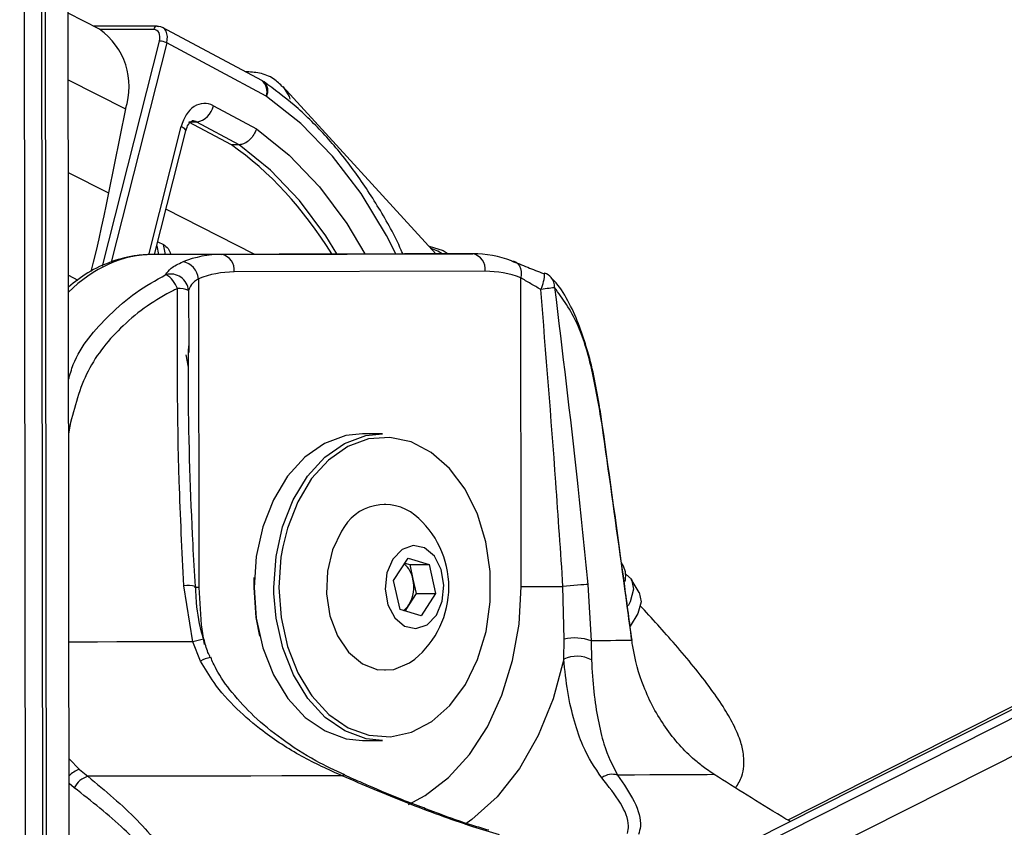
# Paper-space layout 'Wall Base Bracket' of a CAD drawing. Header units: millimetres. Extents: x 61326 to 443956, y 32752 to 406945.
# Tile 19 of 73: x 167903 to 170711, y 144928 to 147232. Entities that reach past the tile are written whole.
import ezdxf

# ---------------------------------------------------------------- set-up
doc = ezdxf.new("R2010")
doc.units = ezdxf.units.MM
doc.layers.add('COMPONENT_GEOMETRY', color=7, linetype='Continuous')
doc.styles.add('SLDTEXTSTYLE1', font='TXT', dxfattribs={"width": 0.75})
doc.dimstyles.new('SLDDIMSTYLE0', dxfattribs={"dimtxt": 2500, "dimasz": 165.1, "dimexe": 0, "dimexo": 0.0625, "dimgap": 625, "dimtad": 0, "dimtih": 1, "dimtoh": 1, "dimdec": 0, "dimlfac": 0.02, "dimrnd": 1e-09, "dimzin": 12, "dimdsep": 46, "dimtxsty": 'SLDTEXTSTYLE1', "dimsah": 1, "dimcen": 0.09, "dimadec": 0, "dimazin": 3, "dimtfac": 1, "dimtdec": 0, "dimtofl": 0, "dimtmove": 0, "dimatfit": 3, "dimfxl": 1, "dimfrac": 2, "dimtolj": 1, "dimtzin": 12, "dimarcsym": 0})

# ---------------------------------------------------------------- blocks, each defined once
blk = doc.blocks.new('_D_25')
at = {"layer": 'COMPONENT_GEOMETRY', "color": 7, "ltscale": 50}
for p, q in [((239589.9, 150850.6), (255467.8, 150850.6)), ((255309, 150850.6), (255309, 97466.8)), ((255309, 40114.2), (255309, 93498)), ((96763.2, 40114.2), (255467.8, 40114.2))]:
    blk.add_line(p, q, dxfattribs=at)
for points in [[(255309, 150850.6), (255283.6, 150685.5), (255334.4, 150685.5)], [(255309, 40114.2), (255334.4, 40279.3), (255283.6, 40279.3)]]:
    blk.add_solid(points, dxfattribs=at)
at = {"layer": 'COMPONENT_GEOMETRY', "color": 7, "ltscale": 50, "insert": (251614.6, 96720.7), "char_height": 2500, "attachment_point": 1, "style": 'SLDTEXTSTYLE1'}
blk.add_mtext('2215', dxfattribs=at)

psp = doc.layouts.new('Wall Base Bracket')

# ---------------------------------------------------------------- linework, layer by layer
at = {"color": 8, "linetype": 'Continuous', "lineweight": 25, "ltscale": 50}
for p, q in [((169897.66, 144709.67), (183099.21, 151363.36)), ((169913.75, 144825.76), (182888.81, 151365.29)), ((168045.07, 143831.22), (168035.22, 151134.64)), ((167980.94, 143711.32), (167971.36, 150819.18)), ((168284.89, 147203.64), (168131.77, 147203.64)), ((168138.31, 146528.73), (168301.28, 147170.69)), ((168321.86, 147165.62), (168163.15, 146540.39)), ((168040.71, 147060.33), (168204.39, 146977.23)), ((168270.52, 146561.26), (168363.31, 146926.77)), ((168041.07, 146795.78), (168156.11, 146737.38)), ((168571.55, 146562.95), (168319.65, 146690.84)), ((168318.07, 146562.27), (168312.35, 146590.01)), ((168293.28, 146586.99), (168298.39, 146562.21)), ((168041.46, 146502.62), (168068.66, 146488.82)), ((168384.18, 146459.35), (168385.3, 146301.8)), ((168384.36, 146240.63), (168377.2, 146275.39)), ((168042.04, 146072.91), (168045.31, 146072.4)), ((168045.31, 146072.4), (168042.1, 146049.6)), ((168627.86, 145594.34), (168627.57, 145612.3)), ((168043.33, 145123.06), (168072.81, 145092.71)), ((168058.13, 145040.58), (168043.42, 145052.3))]:
    psp.add_line(p, q, dxfattribs=at)
at = {"color": 7, "linetype": 'Continuous', "lineweight": 25, "ltscale": 50}
for p, q in [((182840.56, 151365.73), (169995.16, 144891.55)), ((182760.13, 151366.47), (170093.34, 144948.21)), ((168043.94, 144667.05), (168035.22, 151134.64)), ((167968.94, 144667.28), (167960.69, 150789.88)), ((167969.71, 144095.48), (167960.69, 150789.87)), ((167910.79, 150715.8), (167919.08, 144566.65)), ((168130.33, 147204.38), (168040.46, 147250.01)), ((168294.88, 147213.57), (168112.24, 147213.57)), ((168593.5, 147057.88), (168309.75, 147209.9)), ((168605.25, 147013.8), (168321.86, 147165.62)), ((168599.7, 147054.09), (168593.5, 147057.88)), ((169089.75, 146564.1), (168653.5, 147040.85)), ((168454.9, 146986.49), (168577.67, 146920.72)), ((168204.39, 146977.23), (168156.11, 146737.38)), ((168407.63, 146939.74), (168385.3, 146939.02)), ((168506.27, 146874.29), (168385.3, 146939.02)), ((168528.85, 146874.8), (168407.63, 146939.74)), ((168286.99, 146562.18), (168376.41, 146914.47)), ((168528.85, 146874.8), (168506.27, 146874.29)), ((168296.14, 146598.24), (168312.35, 146590.01)), ((168999.85, 146564.1), (168283.94, 146562.17)), ((168478.71, 146562.17), (168283.94, 146562.17)), ((168333.76, 146562.31), (168333.56, 146563.25)), ((168478.71, 146562.17), (169194.61, 146564.1)), ((169194.61, 146564.1), (168999.85, 146564.1)), ((169230.03, 146514.1), (168514.13, 146512.17)), ((168412.49, 146492.78), (168413.67, 145611.9)), ((169332.91, 145614.37), (169331.73, 146495.25)), ((168385.3, 146301.8), (168385.43, 146282.62)), ((168936.93, 146050.64), (168880.36, 146050.64)), ((168945.06, 145850.64), (168944, 145850.64)), ((168969.03, 145631.6), (169010.24, 145695.64)), ((169010.24, 145695.64), (169070.07, 145677.18)), ((169001.11, 145681.45), (169014.92, 145677.18)), ((169014.92, 145677.18), (169070.07, 145677.18)), ((169014.92, 145677.18), (169024.22, 145635.93)), ((169070.07, 145677.18), (169088.68, 145594.68)), ((169624.77, 145672.64), (169619.05, 145682.2)), ((168571, 145612.33), (168571.63, 145640.82)), ((169024.22, 145635.93), (169033.53, 145594.68)), ((169669.32, 145598.04), (169647.04, 145635.34)), ((168396.83, 145456.88), (168370.84, 145617.06)), ((168987.63, 145549.09), (168969.03, 145631.6)), ((169455.36, 145464.29), (169452.15, 145614.55)), ((169522.89, 145620.16), (169532.09, 145459.93)), ((169033.53, 145594.68), (169012.92, 145562.65)), ((169033.53, 145594.68), (169088.68, 145594.68)), ((169088.68, 145594.68), (169047.46, 145530.63)), ((169012.92, 145562.65), (169001.45, 145544.83)), ((169047.46, 145530.63), (168987.63, 145549.09)), ((168418.7, 145402.17), (168396.83, 145456.88)), ((169454.08, 145407.87), (169455.36, 145464.29)), ((169532.09, 145459.93), (169533.33, 145405.17)), ((168944, 145375.64), (168945.06, 145375.64)), ((168880.36, 145175.64), (168936.93, 145175.64)), ((168072.81, 145092.71), (168097.27, 145073.29)), ((169883.76, 145078.1), (169855.62, 145097.51))]:
    psp.add_line(p, q, dxfattribs=at)
at = {"color": 7, "linetype": 'Continuous', "lineweight": 25, "ltscale": 50, "flags": 128}
for points in [[(168294.88, 147213.57), (168296.6, 147213.37), (168298.63, 147212.6)], [(168156.11, 146737.38), (168149.4, 146704.6), (168142.47, 146671.8), (168135.32, 146638.98), (168127.96, 146606.15), (168120.38, 146573.32), (168112.58, 146540.47), (168105.92, 146513.14)], [(169070.29, 146585.37), (169110.48, 146572.91), (169124.87, 146564.1)], [(169305.54, 146543.53), (169312.27, 146542.6), (169318.38, 146539.86), (169323.64, 146535.4), (169327.86, 146529.39), (169330.87, 146522.07), (169332.54, 146513.72), (169332.83, 146504.67), (169331.73, 146495.25)], [(169397, 146507.38), (169399.12, 146508.93), (169399.65, 146508.89)], [(169428.31, 146467.62), (169425.53, 146467.16), (169421.98, 146466.61), (169417.73, 146465.97), (169412.84, 146465.27), (169407.41, 146464.52), (169401.53, 146463.72), (169395.29, 146462.89), (169388.82, 146462.05)], [(169563.51, 146076.48), (169564.22, 146077.41), (169564.29, 146077.94)], [(168880.36, 146050.64), (168832.93, 146045.47), (168772.37, 146023.11), (168716.22, 145983.98), (168666.8, 145929.66), (168626.11, 145862.38), (168595.84, 145784.9), (168577.21, 145700.39), (168571, 145612.3)], [(168627.57, 145612.3), (168633.78, 145700.39), (168652.41, 145784.9), (168682.68, 145862.38), (168723.37, 145929.66), (168772.79, 145983.98), (168828.94, 146023.11), (168889.5, 146045.47), (168936.93, 146050.64)], [(168731.91, 145308.53), (168736.15, 145302.73), (168784.59, 145249.91), (168839.55, 145211.97), (168898.79, 145190.44), (168959.89, 145186.23), (169020.33, 145199.49), (169077.65, 145229.68), (169129.49, 145275.58), (169173.74, 145335.29), (169208.59, 145406.38), (169232.59, 145485.93), (169244.79, 145570.7), (169244.68, 145657.2), (169232.26, 145741.89), (169208.02, 145821.31), (169172.99, 145892.21), (169128.58, 145951.69), (169076.61, 145997.31), (169019.21, 146027.19), (168958.74, 146040.13), (168897.66, 146035.58), (168838.48, 146013.74), (168783.61, 145975.5), (168735.32, 145922.42), (168695.57, 145856.69), (168665.98, 145780.98), (168652.76, 145727.68)], [(168820.86, 145773), (168794.97, 145719.68), (168780.21, 145658.47), (168777.68, 145593.88), (168787.56, 145530.73), (168809.12, 145473.69), (168840.76, 145426.99), (168880.14, 145394.1), (168924.33, 145377.45), (168970.07, 145378.28), (169013.94, 145396.53), (169029.39, 145407.75)], [(168966.75, 145693.07), (168949.85, 145653.38), (168944.98, 145607.56), (168952.87, 145562.59), (168972.33, 145525.31), (169000.4, 145501.41), (169032.8, 145494.52), (169064.6, 145505.68), (169090.95, 145533.21), (169107.85, 145572.9), (169112.73, 145618.72), (169104.83, 145663.69), (169085.37, 145700.96), (169057.31, 145724.86), (169024.91, 145731.76), (168993.11, 145720.59), (168966.75, 145693.07)], [(169631.09, 145649.76), (169647.09, 145635.26), (169652.95, 145607.15), (169643.35, 145571.14), (169637.73, 145559.77)], [(168587.61, 145473.38), (168577.31, 145526.29), (168571, 145612.33)], [(168571, 145612.3), (168577.46, 145524.25), (168596.3, 145439.84), (168626.79, 145362.53), (168667.65, 145295.47), (168717.22, 145241.41), (168773.47, 145202.58), (168834.1, 145180.56), (168880.36, 145175.64)], [(169332.91, 145614.37), (169345.2, 145614.4), (169359.01, 145614.43), (169373.99, 145614.46), (169389.74, 145614.49), (169405.84, 145614.51), (169421.89, 145614.53), (169437.46, 145614.55), (169452.15, 145614.55)], [(169522.89, 145620.16), (169518.04, 145620.18), (169511.29, 145619.95), (169502.94, 145619.48), (169493.38, 145618.79), (169483.04, 145617.9), (169472.4, 145616.87), (169461.95, 145615.74), (169452.15, 145614.55)], [(168936.93, 145175.64), (168890.67, 145180.56), (168830.04, 145202.58), (168773.78, 145241.41), (168724.22, 145295.47), (168683.35, 145362.53), (168652.87, 145439.84), (168634.03, 145524.25), (168627.86, 145594.34)], [(169669.32, 145598.04), (169669.36, 145597.96), (169674.89, 145571.45), (169665.82, 145537.47), (169643.91, 145501.33)], [(169648.61, 145460.68), (169639.58, 145460.59), (169628.95, 145460.5), (169616.72, 145460.41), (169602.91, 145460.32), (169587.53, 145460.22), (169570.59, 145460.13), (169552.11, 145460.03), (169532.09, 145459.93)], [(169648.61, 145460.68), (169649, 145461.56), (169648.99, 145461.78)], [(168821.89, 145074.64), (168737.12, 145074.46), (168650.36, 145074.28), (168561.77, 145074.11), (168471.52, 145073.94), (168379.77, 145073.77), (168286.7, 145073.61), (168192.48, 145073.45), (168097.27, 145073.29)], [(169883.76, 145078.1), (169863.19, 145077.94), (169838.53, 145077.78), (169809.82, 145077.62), (169777.13, 145077.45), (169740.5, 145077.28), (169700.02, 145077.11), (169655.75, 145076.93), (169607.78, 145076.75)]]:
    psp.add_lwpolyline(points, dxfattribs=at)
at = {"color": 8, "linetype": 'Continuous', "lineweight": 25, "ltscale": 50, "flags": 128}
for points in [[(168654, 147040.3), (168670.74, 147012.42), (168673.31, 147004.57)], [(168975.56, 146564.03), (168949.04, 146615.88), (168876.42, 146735.77), (168794.38, 146842.85), (168704.07, 146935.65), (168606.72, 147012.9)], [(168376.41, 146914.47), (168376.5, 146914.93), (168375.78, 146917.48), (168373.27, 146920.38), (168369.06, 146923.51), (168363.31, 146926.77)], [(168577.67, 146920.72), (168671.06, 146845.73), (168757.32, 146755.27), (168835.18, 146650.67), (168887.41, 146563.79)], [(168807.51, 146563.58), (168775.42, 146615.31), (168700.88, 146715.75), (168618.28, 146802.67), (168528.85, 146874.8)], [(169107.88, 146564.1), (169095.25, 146571.7), (169075.71, 146579.45)], [(168652.76, 145727.68), (168647.78, 145698.39), (168641.71, 145612.33)], [(168413.67, 145611.9), (168403.22, 145611.87), (168400.83, 145611.86)], [(168413.67, 145611.9), (168420.08, 145504.93), (168428.56, 145449)], [(168641.71, 145612.33), (168648.02, 145526.29), (168666.44, 145443.8), (168696.22, 145368.25), (168731.91, 145308.53)], [(169011.31, 144993.14), (169058.72, 145018.38), (169125.41, 145069.65), (169185.22, 145135.75), (169236.53, 145214.88), (169277.93, 145304.86), (169308.28, 145403.25), (169326.79, 145507.37), (169332.91, 145614.37)], [(168396.83, 145456.88), (168343.41, 145456.78), (168289.44, 145456.68), (168234.97, 145456.59), (168180.03, 145456.49), (168124.69, 145456.4), (168068.96, 145456.31), (168042.87, 145456.27)], [(169454.08, 145407.87), (169424.12, 145294.58), (169381.66, 145189.57), (169327.82, 145095.58), (169263.99, 145015.05), (169191.85, 144950.08), (169172.27, 144936.17)]]:
    psp.add_lwpolyline(points, dxfattribs=at)
at = {"color": 8, "linetype": 'Continuous', "lineweight": 25, "ltscale": 2500}
for centre, radius, start, end in [((168295.92, 147202.53), 11.09, 95.39592, 174.26656), ((168570.23, 147028.07), 37.82, 337.83816, 52.01204), ((168575.29, 147028.75), 35.2, 333.24925, 46.0657), ((169293.62, 146508.72), 106.03, 333.88722, 0.09186), ((169390.45, 146470.69), 37.98, 355.36887, 41.61088), ((168381.32, 145548.94), 68.92, 71.52502, 98.74461), ((168534.61, 144976.25), 499.99, 102.4298, 105.9967), ((168477.43, 145286.27), 129.93, 104.06621, 116.87035), ((168091.24, 145030.59), 64.8, 106.51939, 137.58912), ((168827.62, 145068.62), 8.31, 74.93128, 133.56292)]:
    psp.add_arc(centre, radius, start, end, dxfattribs=at)
at = {"color": 7, "linetype": 'Continuous', "lineweight": 25, "ltscale": 2500}
for centre, radius, start, end in [((168014.36, 147040.92), 200.42, 341.47218, 54.64769), ((168299.27, 147118.18), 52.55, 64.52842, 87.80474), ((168597.72, 146999.84), 15.86, 55.44221, 61.65732), ((168396.75, 146998.01), 59.28, 280.58039, 348.79016), ((168480.3, 146252.76), 309.42, 90.29551, 111.31561), ((168469.86, 146518.36), 44.7, 352.05116, 78.58119), ((169185.76, 146520.28), 44.71, 352.05608, 78.57628), ((169194.67, 146254.97), 309.13, 68.98214, 90.01104), ((168358, 146487.12), 54.78, 5.92966, 79.66413), ((168332.76, 146454.57), 51.64, 5.30949, 104.85822), ((168515.61, 146228.41), 283.77, 90.29974, 111.31028), ((169230.11, 146230.8), 283.3, 68.97944, 90.01461), ((169382, 146462.11), 50, 42.97563, 69.33084), ((168282.09, 146439.56), 74.94, 19.62393, 60.03795), ((168354.27, 146379.16), 85.58, 69.54895, 91.06988), ((168943.69, 145710.74), 137.71, 51.5131, 153.11997), ((168860.74, 145613.14), 265.76, 309.38933, 50.61067), ((168951.07, 145622.11), 74.44, 10.69784, 49.54766), ((169567.47, 145644.98), 63.62, 345.03689, 25.76755), ((168928.28, 145613.22), 98.59, 329.14325, 13.31821), ((168962.59, 145594.12), 59.36, 305.94974, 327.99036), ((169486.35, 145332.15), 135.72, 70.3025, 103.19758), ((169490.93, 145325.13), 90.58, 62.09154, 114.00553), ((168115.44, 145011.78), 64.14, 106.45778, 153.31973), ((169592.78, 145027.58), 51.41, 73.03765, 125.8358)]:
    psp.add_arc(centre, radius, start, end, dxfattribs=at)
for centre, major_axis, ratio, start_param, end_param in [((168286.51, 147165.62), (22.93, 44.44), 0.6642194, 5.0425883, 6.6133846), ((168276.53, 147170.69), (15.84, 31.21), 0.6654379, 5.038116, 6.6089123), ((168429.86, 146892.95), (-0.03, 100.03), 0.7069644, 5.9208587, 7.5087983), ((168190.52, 145797.6), (-106.12, 1197.82), 0.6875645, 5.3437902, 5.7649684)]:
    psp.add_ellipse(centre, major_axis=major_axis, ratio=ratio, start_param=start_param, end_param=end_param, dxfattribs=at)
at = {"color": 8, "linetype": 'Continuous', "lineweight": 25, "ltscale": 2500}
for centre, major_axis, ratio, start_param, end_param in [((168394.51, 146892.95), (1.51, 50.03), 0.6989931, 5.9420196, 6.320485), ((168283.21, 145962.17), (3.09, 600), 0.7070925, 0.0055371, 0.6133301)]:
    psp.add_ellipse(centre, major_axis=major_axis, ratio=ratio, start_param=start_param, end_param=end_param, dxfattribs=at)
at = {"color": 7, "linetype": 'Continuous', "lineweight": 25, "ltscale": 50}
for points, knots in [([(168653.33, 147039.17), (168644.92, 147047.67), (168626.37, 147066.42), (168588.47, 147081.11), (168559.59, 147082.67), (168545.84, 147083.41)], [0, 0, 0, 0, 0.3030991, 0.6682082, 1, 1, 1, 1]), ([(168995.07, 146564.09), (168993.64, 146567.5), (168974.19, 146613.83), (168927.7, 146695.23), (168855.64, 146805.88), (168774.31, 146904.02), (168689.11, 146988.12), (168628.51, 147032.84), (168599.7, 147054.09)], [0, 0, 0, 0, 0.0159612, 0.2166205, 0.4173217, 0.6179654, 0.8184327, 1, 1, 1, 1]), ([(168376.41, 146914.47), (168377.56, 146918.24), (168380.27, 146927.12), (168386.49, 146937.17), (168392.64, 146942.53), (168394.3, 146943.08), (168394.67, 146942.87), (168394.79, 146942.8)], [0, 0, 0, 0, 0.1650382, 0.3885079, 0.6150111, 0.8707237, 1, 1, 1, 1]), ([(168577.67, 146920.72), (168577.57, 146920.4), (168576.58, 146917.27), (168573.34, 146909), (168565.77, 146896.55), (168554.26, 146884.73), (168541.29, 146876.59), (168533, 146875.4), (168528.85, 146874.8)], [0, 0, 0, 0, 0.0134179, 0.1324049, 0.3495192, 0.5664418, 0.7832162, 1, 1, 1, 1]), ([(168312.35, 146590.01), (168317.4, 146586.53), (168328.41, 146578.93), (168331.37, 146568.7), (168332.97, 146563.16)], [0, 0, 0, 0, 0.4579124, 1, 1, 1, 1]), ([(168283.81, 146562.17), (168268.45, 146561.54), (168228.38, 146559.87), (168164.81, 146543.54), (168098.2, 146513.47), (168059.61, 146483.29), (168041.53, 146469.15)], [0, 0, 0, 0, 0.1772604, 0.4624391, 0.7482851, 1, 1, 1, 1]), ([(168319.52, 146504.48), (168323.53, 146510.76), (168332.21, 146524.35), (168355.37, 146535.18), (168367.83, 146541.01)], [0, 0, 0, 0, 0.4619118, 1, 1, 1, 1]), ([(169305.54, 146543.53), (169320.29, 146537.78), (169347.68, 146527.08), (169381.42, 146513.61), (169397, 146507.38)], [0, 0, 0, 0, 0.5381401, 1, 1, 1, 1]), ([(168412.49, 146492.78), (168404.93, 146487.39), (168390.67, 146477.24), (168386.25, 146465.07), (168384.18, 146459.35)], [0, 0, 0, 0, 0.530541, 1, 1, 1, 1]), ([(169388.82, 146462.05), (169379.03, 146467.74), (169358.17, 146479.84), (169340.89, 146489.91), (169331.73, 146495.25)], [0, 0, 0, 0, 0.4694555, 1, 1, 1, 1]), ([(169518.6, 146298.42), (169511.54, 146320.94), (169496.32, 146369.55), (169465.91, 146431.98), (169439.83, 146475.36), (169421.01, 146492.47), (169418, 146495.22)], [0, 0, 0, 0, 0.2779545, 0.5999562, 0.9358548, 1, 1, 1, 1]), ([(168352.68, 146464.73), (168348.93, 146462.93), (168293.43, 146436.33), (168197.2, 146368.82), (168087.01, 146234.97), (168059.19, 146126.52), (168045.31, 146072.4)], [0, 0, 0, 0, 0.02504771, 0.37152705, 0.68633855, 1, 1, 1, 1]), ([(168370.84, 145617.06), (168365.85, 145716.48), (168351.67, 145999.15), (168352.28, 146281.62), (168352.68, 146464.73)], [0, 0, 0, 0, 0.3517241, 1, 1, 1, 1]), ([(169452.15, 145614.55), (169445.44, 145713.96), (169426.35, 145996.52), (169403.58, 146278.97), (169388.82, 146462.05)], [0, 0, 0, 0, 0.3517978, 1, 1, 1, 1]), ([(169563.51, 146076.48), (169554.53, 146130.37), (169536.51, 146238.36), (169493.71, 146377.9), (169451.27, 146436.12), (169428.31, 146467.62)], [0, 0, 0, 0, 0.3137569, 0.628664, 1, 1, 1, 1]), ([(169428.31, 146467.62), (169450.39, 146284.57), (169484.47, 146002.2), (169512.89, 145719.57), (169522.89, 145620.16)], [0, 0, 0, 0, 0.6482786, 1, 1, 1, 1]), ([(168403.64, 145614.4), (168401.37, 145654.77), (168391.01, 145839.27), (168383.01, 146068.61), (168384.28, 146257.19), (168384.58, 146301.78)], [0, 0, 0, 0, 0.17618313, 0.80519808, 1, 1, 1, 1]), ([(169563.97, 146077.66), (169561.25, 146097.02), (169554.52, 146144.83), (169539.88, 146217.14), (169527.67, 146271.74), (169519.25, 146296.51), (169518.6, 146298.42)], [0, 0, 0, 0, 0.2422921, 0.59836, 0.9691255, 1, 1, 1, 1]), ([(169648.61, 145460.68), (169644.21, 145493.35), (169622.19, 145656.73), (169593.86, 145862), (169569.44, 146034.59), (169563.51, 146076.48)], [0, 0, 0, 0, 0.1591861, 0.7959428, 1, 1, 1, 1]), ([(169648.99, 145461.78), (169642.1, 145513.09), (169614.53, 145718.48), (169585.82, 145923.86), (169564.29, 146077.94)], [0, 0, 0, 0, 0.24984078, 1, 1, 1, 1]), ([(168427.25, 145464.62), (168426.42, 145467.35), (168416.19, 145501.31), (168406.91, 145551.69), (168405.3, 145599.25), (168404.79, 145614.41)], [0, 0, 0, 0, 0.0562533, 0.6991443, 1, 1, 1, 1]), ([(169945.04, 145040.01), (169951.44, 145050.88), (169967.28, 145077.73), (169970.33, 145125.14), (169960.01, 145171.99), (169941.13, 145217.47), (169911.82, 145268.58), (169855.89, 145349.46), (169773.62, 145449.53), (169705.3, 145524.13), (169671.56, 145560.96)], [0, 0, 0, 0, 0.0708967, 0.1752078, 0.2432059, 0.3175446, 0.4017766, 0.502544, 0.7543562, 1, 1, 1, 1]), ([(168446.28, 145412.47), (168443.94, 145417.2), (168435.75, 145433.83), (168431.56, 145452), (168428.57, 145465)], [0, 0, 0, 0, 0.2848936, 1, 1, 1, 1]), ([(169855.62, 145097.51), (169846.2, 145104.91), (169806.5, 145136.11), (169742.07, 145207.69), (169680.41, 145321.73), (169655.9, 145410.83), (169649.43, 145455.08), (169648.61, 145460.68)], [0, 0, 0, 0, 0.0954736, 0.402356, 0.7012537, 0.9621799, 1, 1, 1, 1]), ([(168829.95, 145077.12), (168802.24, 145090), (168740.15, 145118.86), (168652.53, 145175.35), (168572.11, 145240.75), (168509.84, 145308.29), (168468.09, 145365.22), (168452.28, 145401.59), (168447.33, 145412.97)], [0, 0, 0, 0, 0.1806314, 0.4047686, 0.6016339, 0.7757614, 0.9298174, 1, 1, 1, 1]), ([(168821.89, 145074.64), (168783.01, 145092.3), (168704.53, 145127.94), (168603.83, 145193.6), (168520.31, 145264.63), (168459.59, 145331.53), (168430.81, 145381.26), (168418.7, 145402.17)], [0, 0, 0, 0, 0.2453765, 0.4952957, 0.6781, 0.8646093, 1, 1, 1, 1]), ([(169562.68, 145069.26), (169543.58, 145097.2), (169513.4, 145141.37), (169484.28, 145228.94), (169464.46, 145309.8), (169457.46, 145376.01), (169454.08, 145407.87)], [0, 0, 0, 0, 0.3671245, 0.5800787, 0.7979731, 1, 1, 1, 1]), ([(169533.33, 145405.17), (169535.23, 145374.25), (169539.15, 145310.72), (169552.06, 145232.32), (169571.3, 145147.55), (169593.75, 145103.98), (169607.78, 145076.75)], [0, 0, 0, 0, 0.2023978, 0.4159294, 0.6350248, 1, 1, 1, 1]), ([(168097.27, 145073.29), (168146.49, 145032.01), (168244.79, 144949.56), (168341.94, 144825.14), (168382.73, 144725.37), (168381.58, 144653.95), (168358.9, 144598.35), (168300.54, 144545.57), (168225.19, 144516.65), (168178.81, 144505.88), (168172.87, 144504.5)], [0, 0, 0, 0, 0.2107811, 0.4209984, 0.5922774, 0.6791914, 0.7658721, 0.8745717, 0.983931, 1, 1, 1, 1]), ([(169271.3, 144906.02), (169245.95, 144913.69), (169156.8, 144940.66), (169003.61, 144996.98), (168883.06, 145048.5), (168821.89, 145074.64)], [0, 0, 0, 0, 0.1637214, 0.5756299, 1, 1, 1, 1]), ([(169054.9, 144982.92), (169034.13, 144990.8), (168974.28, 145013.5), (168899.42, 145045.28), (168846.33, 145069.14), (168829.75, 145076.59)], [0, 0, 0, 0, 0.2676686, 0.7713113, 1, 1, 1, 1]), ([(169607.78, 145076.75), (169625.29, 145051.17), (169660.72, 144999.42), (169677.73, 144942.58), (169669.72, 144914.83), (169667.48, 144907.08)], [0, 0, 0, 0, 0.4134707, 0.8362824, 1, 1, 1, 1]), ([(170099.84, 144944.31), (170092, 144949), (170014.25, 144995.58), (169945.54, 145039.03), (169883.76, 145078.1)], [0, 0, 0, 0, 0.1008719, 1, 1, 1, 1]), ([(169636.32, 144910.2), (169637.57, 144917.47), (169642.04, 144943.29), (169620.32, 144996.55), (169582.08, 145044.79), (169562.68, 145069.26)], [0, 0, 0, 0, 0.1618713, 0.5749168, 1, 1, 1, 1]), ([(168159.29, 144509.74), (168164.92, 144511.06), (168208.75, 144521.27), (168279.92, 144548.69), (168332.85, 144598.17), (168351.82, 144650.03), (168349.14, 144716.88), (168304.89, 144809.8), (168205.3, 144925.35), (168107.59, 145001.85), (168058.13, 145040.58)], [0, 0, 0, 0, 0.0156927, 0.1221668, 0.2283981, 0.3128209, 0.4004608, 0.5725393, 0.7836071, 1, 1, 1, 1]), ([(169240.4, 144919.35), (169225.21, 144923.83), (169177.14, 144938), (169114.65, 144959.69), (169068.92, 144977.47), (169054.9, 144982.92)], [0, 0, 0, 0, 0.2427829, 0.7678848, 1, 1, 1, 1])]:
    psp.add_open_spline(points, degree=3, knots=knots, dxfattribs=at)
at = {"color": 8, "linetype": 'Continuous', "lineweight": 25, "ltscale": 50}
psp.add_open_spline([(168041.87, 146205), (168046, 146219.4), (168066.56, 146291.21), (168140.4, 146374.25), (168233.09, 146456.68), (168290.45, 146488.41), (168319.52, 146504.48)], degree=3, knots=[0, 0, 0, 0, 0.1037046, 0.5168694, 0.7551915, 1, 1, 1, 1], dxfattribs=at)

# ---------------------------------------------------------------- dimensions: what is measured, and where the dimension line sits
at = {"layer": 'COMPONENT_GEOMETRY', "color": 7, "ltscale": 50}
dim = psp.add_linear_dim(base=(255309.01, 40114.24), p1=(239526.37, 150850.58), p2=(96699.72, 40114.24), angle=90, dimstyle='SLDDIMSTYLE0', dxfattribs=at)
dim.commit()
dim.dimension.update_dxf_attribs({"geometry": '_D_25', "text_midpoint": (255309.01, 95482.41), "dimtype": 160})

doc.saveas('drawing.dxf')
